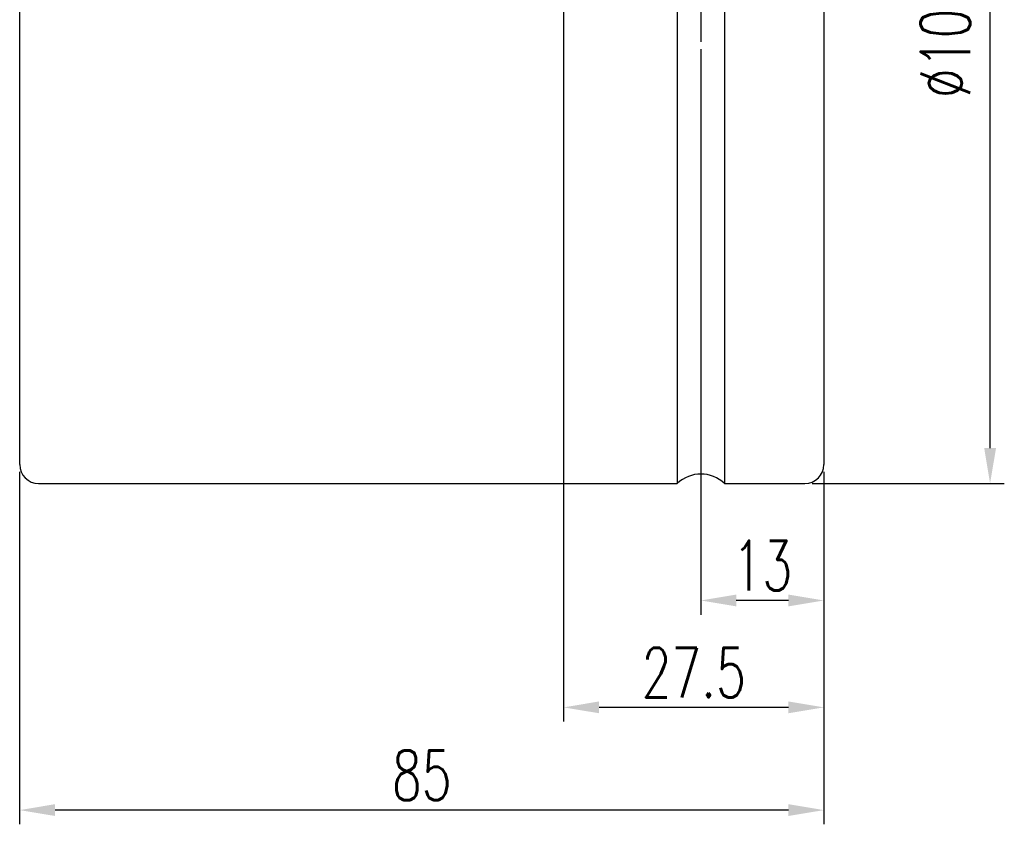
# Model space of a CAD drawing. Extents: x 64 to 344, y 92 to 268.
# Tile 2 of 48: x 237 to 341, y 92 to 177. Entities that reach past the tile are written whole.
import ezdxf

# ---------------------------------------------------------------- set-up
doc = ezdxf.new("R2010")
doc.units = 0
doc.header["$MEASUREMENT"] = 0
doc.linetypes.add('CENTER', pattern=[2, 1.25, -0.25, 0.25, -0.25])
for name, color, linetype in [('CEN', 1, 'CENTER'), ('DIM', 4, 'CONTINUOUS'), ('OUT', 3, 'CONTINUOUS')]:
    doc.layers.add(name, color=color, linetype=linetype)
doc.styles.add('CHN', font='SIMPLEX.shx', dxfattribs={"width": 0.7, "bigfont": 'CHINESET.shx'})
doc.dimstyles.get("Standard").update_dxf_attribs({"dimscale": 0, "dimtxt": 4, "dimasz": 3, "dimexe": 1, "dimexo": 0.5, "dimgap": 1, "dimtad": 1, "dimdsep": 46, "dimtxsty": 'CHN', "dimcen": 0.09, "dimclrd": 256, "dimclre": 256, "dimclrt": 256, "dimadec": 0, "dimazin": 0, "dimtp": 1, "dimtm": 1, "dimtfac": 0.6, "dimtix": 1, "dimtmove": 2, "dimatfit": 3, "dimfxl": 1, "dimtvp": 0.85, "dimtolj": 1, "dimarcsym": 0})

# ---------------------------------------------------------------- blocks, each defined once
blk = doc.blocks.new('*D0')
at = {"layer": 'DIM', "color": 0, "lineweight": -2, "transparency": 16777216}
for p, q in [((320.75, 233.04), (341.07, 233.04)), ((339.57, 131.79), (339.57, 229.29)), ((320.75, 128.04), (341.07, 128.04))]:
    blk.add_line(p, q, dxfattribs=at)
at = {"layer": 'DIM', "color": 0, "transparency": 16777216}
for points in [[(338.95, 229.29), (340.2, 229.29), (339.57, 233.04)], [(338.95, 131.79), (340.2, 131.79), (339.57, 128.04)]]:
    blk.add_solid(points, dxfattribs=at)
at = {"layer": 'DIM', "color": 0, "transparency": 16777216, "insert": (334.85, 180.54), "char_height": 5.25, "attachment_point": 5, "rotation": 90, "style": 'CHN'}
blk.add_mtext('\\A1;%%c105{\\H3.15;\\S-0.012^ -0.034;}', dxfattribs=at)
blk = doc.blocks.new('*D1')
at = {"layer": 'DIM', "color": 0, "lineweight": -2, "transparency": 16777216}
for p, q in [((309, 173.93), (309, 114.19)), ((322, 129.29), (322, 114.19)), ((318.25, 115.69), (312.75, 115.69))]:
    blk.add_line(p, q, dxfattribs=at)
at = {"layer": 'DIM', "color": 0, "transparency": 16777216}
for points in [[(312.75, 116.32), (312.75, 115.07), (309, 115.69)], [(318.25, 116.32), (318.25, 115.07), (322, 115.69)]]:
    blk.add_solid(points, dxfattribs=at)
at = {"layer": 'DIM', "color": 0, "transparency": 16777216, "insert": (315.5, 119.37), "char_height": 5.25, "attachment_point": 5, "style": 'CHN'}
blk.add_mtext('\\A1;13', dxfattribs=at)
blk = doc.blocks.new('*D2')
at = {"layer": 'DIM', "color": 0, "lineweight": -2, "transparency": 16777216}
for p, q in [((294.5, 216.75), (294.5, 102.9)), ((322, 129.29), (322, 102.9)), ((318.25, 104.4), (298.25, 104.4))]:
    blk.add_line(p, q, dxfattribs=at)
at = {"layer": 'DIM', "color": 0, "transparency": 16777216}
for points in [[(298.25, 105.03), (298.25, 103.78), (294.5, 104.4)], [(318.25, 105.03), (318.25, 103.78), (322, 104.4)]]:
    blk.add_solid(points, dxfattribs=at)
at = {"layer": 'DIM', "color": 0, "transparency": 16777216, "insert": (308.25, 108.08), "char_height": 5.25, "attachment_point": 5, "style": 'CHN'}
blk.add_mtext('\\A1;27.5', dxfattribs=at)
blk = doc.blocks.new('*D3')
at = {"layer": 'DIM', "color": 0, "lineweight": -2, "transparency": 16777216}
for p, q in [((237, 129.29), (237, 92.05)), ((322, 129.29), (322, 92.05)), ((318.25, 93.55), (240.75, 93.55))]:
    blk.add_line(p, q, dxfattribs=at)
at = {"layer": 'DIM', "color": 0, "transparency": 16777216}
for points in [[(240.75, 94.18), (240.75, 92.93), (237, 93.55)], [(318.25, 94.18), (318.25, 92.93), (322, 93.55)]]:
    blk.add_solid(points, dxfattribs=at)
at = {"layer": 'DIM', "color": 0, "transparency": 16777216, "insert": (279.5, 97.23), "char_height": 5.25, "attachment_point": 5, "style": 'CHN'}
blk.add_mtext('\\A1;85', dxfattribs=at)

msp = doc.modelspace()

# ---------------------------------------------------------------- linework, layer by layer
at = {"layer": 'CEN', "color": 0, "ltscale": 10}
msp.add_line((309.004, 186.977), (309.004, 174.685), dxfattribs=at)
at = {"layer": 'OUT', "color": 0, "ltscale": 10}
for p, q in [((306.504, 233.044), (306.504, 128.044)), ((311.504, 233.044), (311.504, 128.044)), ((237.004, 130.044), (237.004, 231.044)), ((322.004, 231.044), (322.004, 130.044)), ((239.004, 128.044), (306.504, 128.044)), ((311.504, 128.044), (320.004, 128.044))]:
    msp.add_line(p, q, dxfattribs=at)
for centre, start, end in [((239.004, 130.044), 180, 270), ((320.004, 130.044), 270, 0)]:
    msp.add_arc(centre, 2, start, end, dxfattribs=at)
at = {"layer": 'OUT', "color": 0}
msp.add_arc((309.004, 125.419), 3.625, 46.39718, 133.60282, dxfattribs=at)

# ---------------------------------------------------------------- dimensions: what is measured, and where the dimension line sits
at = {"layer": 'DIM', "color": 0}
dim = msp.add_linear_dim(base=(339.574, 233.044), p1=(320.004, 128.044), p2=(320.004, 233.044), angle=90, text='%%c<>', dimstyle='STANDARD', override={"dimscale": 1.5, "dimtxt": 3.5, "dimasz": 2.5, "dimgap": 0.7, "dimclrd": 0, "dimclre": 0, "dimclrt": 0, "dimtol": 1, "dimlim": 0, "dimtp": -0.012, "dimtm": 0.034, "dimtdec": 3, "dimtmove": 0}, dxfattribs=at)
dim.commit()
dim.dimension.update_dxf_attribs({"geometry": '*D0', "text_midpoint": (334.849, 180.544)})
for base, p2, picture, middle in [((294.504, 104.403), (294.504, 217.502), '*D2', (308.254, 108.078)), ((309.004, 115.691), (309.004, 174.685), '*D1', (315.504, 119.366)), ((237.004, 93.553), (237.004, 130.044), '*D3', (279.504, 97.228))]:
    dim = msp.add_linear_dim(base=base, p1=(322.004, 130.044), p2=p2, dimstyle='STANDARD', override={"dimscale": 1.5, "dimtxt": 3.5, "dimasz": 2.5, "dimgap": 0.7, "dimclrd": 0, "dimclre": 0, "dimclrt": 0, "dimtmove": 1}, dxfattribs=at)
    dim.commit()
    dim.dimension.update_dxf_attribs({"geometry": picture, "text_midpoint": middle})

doc.saveas('drawing.dxf')
